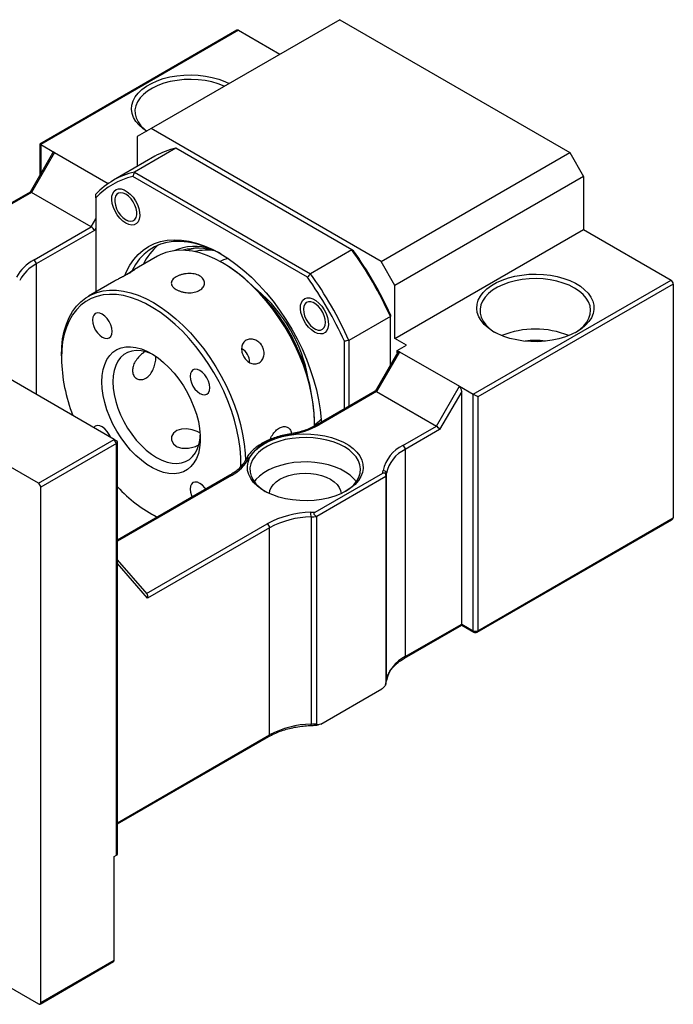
# Model space of a CAD drawing. Header units: millimetres. Extents: x 46 to 280, y 18 to 196.
# Tile 7 of 7: x 233 to 267, y 115 to 165. Entities that reach past the tile are written whole.
import ezdxf

# ---------------------------------------------------------------- set-up
doc = ezdxf.new("R2010")
doc.units = ezdxf.units.MM

msp = doc.modelspace()

# ---------------------------------------------------------------- linework, layer by layer
at = {"color": 7, "linetype": 'Continuous', "lineweight": 25}
for p, q in [((249.8172, 165.3632), (240.1534, 159.7844)), ((249.8172, 165.3632), (261.6023, 158.5598)), ((244.5484, 164.8266), (234.4478, 158.9956)), ((244.6318, 164.8184), (234.4966, 158.9675)), ((244.6318, 164.8184), (246.7526, 163.5941)), ((240.1534, 159.7844), (239.4463, 159.3761)), ((239.4463, 159.3761), (239.4463, 157.8456)), ((251.9385, 152.981), (240.1534, 159.7844)), ((234.4478, 158.9956), (234.4478, 157.3908)), ((234.4966, 158.9675), (235.2037, 158.5592)), ((235.1075, 158.5335), (233.952, 156.5321)), ((235.2037, 158.5592), (234.0252, 156.518)), ((235.2037, 158.5592), (237.9566, 156.97)), ((240.3453, 158.3645), (238.2239, 157.1399)), ((241.4189, 158.7817), (239.2976, 157.5571)), ((250.4374, 153.5755), (241.4189, 158.7817)), ((251.9385, 152.981), (261.6023, 158.5598)), ((261.6023, 158.5598), (262.3094, 157.3351)), ((239.2976, 157.5571), (248.3161, 152.3509)), ((238.2678, 143.8654), (214.9333, 157.3361)), ((248.1611, 152.1682), (239.2168, 157.3316)), ((262.3094, 157.3351), (252.6457, 151.7563)), ((262.3094, 157.3351), (262.3094, 154.6133)), ((233.9561, 156.5345), (232.2305, 155.5383)), ((234.0252, 156.518), (232.3138, 155.5301)), ((237.0893, 154.7491), (234.0252, 156.518)), ((237.325, 156.2391), (237.325, 151.425)), ((238.2899, 156.1876), (238.2899, 156.0991)), ((234.3787, 141.6202), (211.0442, 155.091)), ((238.8555, 155.1194), (238.9321, 155.0752)), ((234.1554, 153.0554), (237.0893, 154.7491)), ((237.256, 154.5732), (234.2732, 152.8513)), ((252.6457, 149.0345), (262.3094, 154.6133)), ((262.3094, 154.6133), (266.7878, 152.028)), ((242.5154, 153.5166), (242.469, 153.4612)), ((250.4374, 153.5755), (248.3161, 152.3509)), ((240.4738, 153.2427), (239.1772, 152.4942)), ((243.9254, 152.8442), (243.8076, 152.9122)), ((252.6457, 151.7563), (251.9385, 152.981)), ((238.2406, 151.9535), (236.9382, 151.2017)), ((256.6526, 146.1771), (266.7878, 152.028)), ((266.9056, 151.8239), (256.8883, 146.041)), ((266.9056, 151.8239), (266.9056, 139.8479)), ((252.6457, 149.0345), (252.6457, 151.7563)), ((247.9566, 150.6071), (247.9566, 150.5187)), ((252.4099, 150.1589), (250.2886, 148.9343)), ((252.4099, 147.6785), (252.4099, 150.1589)), ((248.5222, 149.539), (248.5988, 149.4947)), ((250.0529, 145.4168), (250.0529, 148.8914)), ((250.2886, 148.9343), (250.2886, 145.5529)), ((253.2349, 148.6943), (252.6457, 149.0345)), ((252.7851, 148.3284), (251.6297, 146.327)), ((252.8814, 148.3541), (251.7028, 146.3129)), ((252.7635, 148.4222), (253.2349, 148.6943)), ((252.7635, 148.4222), (252.8814, 148.3541)), ((252.7635, 148.2909), (252.7635, 148.4222)), ((252.8814, 148.3541), (255.9455, 146.5853)), ((235.5572, 148.1494), (235.5572, 148.0133)), ((251.6338, 146.3294), (248.6856, 144.6274)), ((251.7028, 146.3129), (248.7689, 144.6192)), ((251.7028, 146.3129), (254.767, 144.544)), ((254.767, 144.544), (255.9455, 146.5853)), ((256.0633, 146.3248), (254.9336, 144.3681)), ((255.9455, 146.5853), (256.6526, 146.1771)), ((256.0633, 134.4052), (256.0633, 146.3248)), ((256.6526, 134.065), (256.6526, 146.1771)), ((256.8883, 146.041), (256.8883, 134.065)), ((248.5209, 144.7477), (248.5209, 144.8837)), ((253.0556, 143.5561), (254.767, 144.544)), ((254.9336, 144.3681), (253.1735, 143.352)), ((234.3787, 141.6202), (238.2678, 143.8654)), ((238.3857, 143.6612), (238.2678, 143.8654)), ((238.3857, 143.7973), (238.2678, 143.8654)), ((238.3857, 143.6612), (234.4966, 141.4161)), ((238.3857, 122.5673), (238.3857, 143.6612)), ((238.4345, 122.6353), (238.4345, 143.7293)), ((253.1735, 143.352), (253.1735, 132.7369)), ((244.1825, 142.0279), (238.4345, 138.7096)), ((248.5606, 140.1447), (252.0167, 142.1399)), ((252.1742, 141.9587), (248.6387, 139.9177)), ((252.1742, 141.9587), (252.1742, 131.3437)), ((252.2056, 131.513), (252.2056, 142.128)), ((234.3787, 141.6202), (234.4966, 141.4161)), ((234.4966, 115.0146), (234.4966, 141.4161)), ((240.1527, 140.0529), (240.2705, 139.9849)), ((248.3455, 139.8996), (248.3455, 129.2846)), ((248.6387, 129.3027), (248.6387, 139.9177)), ((256.8538, 133.9887), (266.8366, 139.7517)), ((256.8883, 134.065), (266.9056, 139.8479)), ((246.2253, 139.3408), (239.9725, 135.7312)), ((246.2253, 128.7258), (246.2253, 139.3408)), ((239.9469, 135.9473), (238.4345, 137.6939)), ((253.139, 132.6606), (256.0633, 134.3488)), ((253.1735, 132.7369), (256.0633, 134.4052)), ((256.0633, 134.4052), (256.6526, 134.065)), ((256.0633, 134.3488), (256.6871, 133.9887)), ((252.1695, 131.314), (252.2048, 131.4994)), ((248.843, 129.2845), (251.97, 131.0896)), ((238.4345, 124.1719), (246.1907, 128.6495)), ((211.0442, 128.4173), (234.3787, 114.9466)), ((238.2678, 122.4992), (238.3857, 122.5673)), ((238.2678, 117.1917), (238.2678, 122.4992)), ((234.4621, 114.9383), (238.2333, 117.1154)), ((234.4966, 115.0146), (238.2678, 117.1917))]:
    msp.add_line(p, q, dxfattribs=at)
at = {"color": 8, "linetype": 'Continuous', "lineweight": 25}
for p, q in [((234.4966, 158.9675), (234.4966, 157.4754)), ((237.0893, 154.7491), (237.325, 155.1574)), ((237.325, 154.6928), (237.256, 154.5732)), ((234.2732, 152.8513), (234.2732, 146.1714)), ((244.2658, 142.0196), (238.4345, 138.6532)), ((239.9231, 135.9748), (246.1074, 139.545)), ((239.9725, 135.7312), (238.4345, 137.5074)), ((238.4345, 124.2283), (246.2253, 128.7258))]:
    msp.add_line(p, q, dxfattribs=at)
at = {"color": 7, "linetype": 'Continuous', "lineweight": 25, "flags": 128}
for points in [[(239.9206, 159.65), (239.7353, 159.7821), (239.536, 159.9616), (239.3765, 160.154), (239.2591, 160.3561), (239.1857, 160.5651), (239.1573, 160.7777), (239.1743, 160.9907), (239.2366, 161.2009), (239.3431, 161.405), (239.4923, 161.6001), (239.6819, 161.7831), (239.909, 161.9513), (240.1702, 162.102), (240.4615, 162.2332), (240.7785, 162.3426), (241.1164, 162.4287), (241.47, 162.4902), (241.8341, 162.5262), (242.2031, 162.536), (242.5714, 162.5196), (242.9334, 162.4772), (243.2836, 162.4095), (243.6167, 162.3174), (243.9277, 162.2023), (244.1566, 162.0954)], [(243.9102, 161.9532), (243.8877, 161.9633), (243.5867, 162.0804), (243.2621, 162.1744), (242.9194, 162.2436), (242.5642, 162.2869), (242.2023, 162.3037), (241.8397, 162.2936), (241.4822, 162.2569), (241.1359, 162.194), (240.8063, 162.1061), (240.4989, 161.9946), (240.2187, 161.8613), (239.9703, 161.7085), (239.7578, 161.5385), (239.5848, 161.3543), (239.4539, 161.1587), (239.3675, 160.9552), (239.3268, 160.7469), (239.3327, 160.5373), (239.3849, 160.3299), (239.4826, 160.1281), (239.6242, 159.9351), (239.8074, 159.7541), (239.9312, 159.6561)], [(238.8556, 154.9424), (238.7011, 155.0511), (238.5538, 155.1934), (238.4206, 155.3629), (238.3077, 155.5515), (238.2205, 155.7504), (238.1629, 155.9504), (238.1378, 156.142), (238.1462, 156.3164), (238.1878, 156.4654), (238.2606, 156.582), (238.3612, 156.6607), (238.485, 156.6979), (238.6261, 156.6918), (238.7779, 156.6427), (238.9334, 156.553), (239.0852, 156.4268), (239.2263, 156.2699), (239.35, 156.0899), (239.4507, 155.895), (239.5235, 155.6943), (239.5651, 155.4973), (239.5735, 155.3132), (239.5483, 155.1506), (239.4908, 155.0171), (239.4035, 154.9189), (239.2907, 154.8606), (239.1575, 154.8449), (239.0102, 154.8726), (238.8556, 154.9424)], [(238.3235, 155.8583), (238.3848, 155.6822), (238.4736, 155.5114), (238.5845, 155.3558), (238.7112, 155.2244), (238.8463, 155.1248), (238.9819, 155.0629), (239.1102, 155.0423), (239.2237, 155.0641), (239.3158, 155.127), (239.3812, 155.2275), (239.416, 155.3597), (239.4182, 155.5158), (239.3878, 155.6869), (239.3264, 155.8629), (239.2377, 156.0338), (239.1268, 156.1894), (239.0001, 156.3208), (238.865, 156.4203), (238.7293, 156.4822), (238.6011, 156.5029), (238.4876, 156.4811), (238.3955, 156.4182), (238.3301, 156.3177), (238.2953, 156.1855), (238.293, 156.0294), (238.3235, 155.8583)], [(238.8296, 152.2962), (238.8982, 152.4581), (239.0687, 152.7867), (239.2676, 153.0821), (239.4938, 153.3424), (239.7459, 153.5662), (240.0223, 153.7519), (240.3213, 153.8984), (240.641, 154.0049), (240.9796, 154.0707), (241.3348, 154.0953), (241.7046, 154.0787), (242.0866, 154.0209), (242.4784, 153.9223), (242.8778, 153.7835), (243.2821, 153.6054), (243.689, 153.389), (244.0958, 153.1356), (244.5001, 152.847), (244.8995, 152.5247), (245.2914, 152.1709), (245.6734, 151.7876), (246.0431, 151.3773), (246.3984, 150.9425), (246.7369, 150.4858), (247.0566, 150.0102), (247.3556, 149.5184), (247.632, 149.0136), (247.8841, 148.4989), (248.1103, 147.9773), (248.3092, 147.4523), (248.4797, 146.9269), (248.6206, 146.4044), (248.7311, 145.8881), (248.8106, 145.3811), (248.8584, 144.8865), (248.867, 144.7322)], [(243.7491, 153.3539), (243.6053, 153.4326), (243.2037, 153.6275), (242.8058, 153.7835), (242.4143, 153.8995), (242.0316, 153.9749), (241.6601, 154.0092), (241.3022, 154.0021), (240.9601, 153.9537), (240.636, 153.8643), (240.3319, 153.7345), (240.0499, 153.5651), (239.7915, 153.3571), (239.5586, 153.1119), (239.3525, 152.831), (239.1746, 152.5162), (239.1647, 152.4961)], [(248.5172, 144.5361), (248.5209, 144.7477), (248.5048, 145.2065), (248.4566, 145.6808), (248.3766, 146.1673), (248.2654, 146.6627), (248.1238, 147.1636), (247.9527, 147.6665), (247.7533, 148.1682), (247.5269, 148.665), (247.2751, 149.1537), (246.9996, 149.6309), (246.7022, 150.0933), (246.3852, 150.5378), (246.0505, 150.9613), (245.7004, 151.361), (245.3375, 151.7341), (244.964, 152.078), (244.5827, 152.3905), (244.1961, 152.6693), (243.8068, 152.9126), (243.4175, 153.1188), (243.0309, 153.2863), (242.6496, 153.4141), (242.2762, 153.5013), (241.9132, 153.5473), (241.5632, 153.5518), (241.2285, 153.5147), (240.9114, 153.4363), (240.6141, 153.3172), (240.4738, 153.2427)], [(244.1038, 153.1303), (243.859, 153.057), (243.6878, 152.9796)], [(261.9559, 149.3747), (261.6791, 149.2334), (261.3744, 149.1129), (261.0463, 149.015), (260.6999, 148.941), (260.3403, 148.8922), (259.9731, 148.8693), (259.6038, 148.8725), (259.238, 148.902), (258.8812, 148.9572), (258.5389, 149.0373), (258.2162, 149.141), (257.918, 149.2669), (257.6489, 149.413), (257.413, 149.577), (257.2137, 149.7565), (257.0542, 149.9489), (256.9368, 150.151), (256.8633, 150.36), (256.8349, 150.5726), (256.852, 150.7856), (256.9143, 150.9958), (257.0208, 151.1999), (257.17, 151.395), (257.3596, 151.578), (257.5867, 151.7462), (257.8479, 151.8969), (258.1392, 152.0281), (258.4562, 152.1375), (258.7941, 152.2236), (259.1477, 152.2851), (259.5118, 152.3211), (259.8808, 152.3309), (260.249, 152.3145), (260.611, 152.2721), (260.9612, 152.2044), (261.2944, 152.1123), (261.6054, 151.9972), (261.8896, 151.861), (262.1426, 151.7057), (262.3606, 151.5335), (262.5403, 151.3473), (262.6791, 151.1496), (262.7747, 150.9437), (262.8257, 150.7325), (262.8314, 150.5193), (262.7916, 150.3073), (262.7071, 150.0997), (262.579, 149.8997), (262.4092, 149.7103), (262.2005, 149.5344), (261.9559, 149.3747)], [(261.838, 151.6198), (261.5654, 151.7582), (261.2643, 151.8753), (260.9398, 151.9693), (260.5971, 152.0385), (260.2419, 152.0818), (259.88, 152.0986), (259.5173, 152.0885), (259.1599, 152.0518), (258.8135, 151.9889), (258.484, 151.901), (258.1765, 151.7895), (257.8963, 151.6562), (257.648, 151.5034), (257.4355, 151.3334), (257.2624, 151.1491), (257.1316, 150.9536), (257.0452, 150.7501), (257.0045, 150.5418), (257.0103, 150.3322), (257.0625, 150.1248), (257.1602, 149.923), (257.3019, 149.73), (257.4851, 149.549), (257.7069, 149.3831), (257.7735, 149.3408)], [(235.5572, 148.1494), (235.5733, 148.5896), (235.6215, 149.0083), (235.7015, 149.4024), (235.8127, 149.7695), (235.9543, 150.1068), (236.1254, 150.4123), (236.3248, 150.6836), (236.5512, 150.9191), (236.803, 151.117), (237.0785, 151.2761), (237.3759, 151.3953), (237.6929, 151.4737), (238.0276, 151.5108), (238.3777, 151.5063), (238.7406, 151.4603), (239.1141, 151.3731), (239.4954, 151.2453), (239.882, 151.0778), (240.2713, 150.8716), (240.6606, 150.6283), (241.0472, 150.3495), (241.4285, 150.037), (241.8019, 149.6931), (242.1649, 149.32), (242.5149, 148.9203), (242.8496, 148.4968), (243.1667, 148.0523), (243.464, 147.5899), (243.7395, 147.1127), (243.9913, 146.624), (244.2177, 146.1272), (244.4172, 145.6255), (244.5883, 145.1225), (244.7299, 144.6216), (244.8411, 144.1263), (244.921, 143.6398), (244.9692, 143.1655), (244.9848, 142.7888)], [(261.8956, 149.3408), (261.9012, 149.3443), (262.1321, 149.506), (262.3253, 149.6835), (262.4775, 149.8738), (262.5864, 150.0737), (262.6501, 150.28), (262.6675, 150.4894), (262.6385, 150.6983), (262.5634, 150.9034), (262.4435, 151.1012), (262.2807, 151.2886), (262.0778, 151.4624), (261.838, 151.6198)], [(244.7436, 142.4395), (244.7456, 142.4867), (244.7456, 142.9312), (244.7134, 143.3928), (244.6492, 143.8681), (244.5535, 144.3539), (244.4269, 144.8468), (244.2703, 145.3433), (244.0849, 145.8399), (243.8718, 146.3331), (243.6327, 146.8195), (243.3692, 147.2956), (243.0832, 147.7582), (242.7765, 148.204), (242.4515, 148.6298), (242.1104, 149.0326), (241.7555, 149.4098), (241.3894, 149.7585), (241.0147, 150.0763), (240.6339, 150.3611), (240.2497, 150.6108), (239.8648, 150.8236), (239.482, 150.9982), (239.1039, 151.1332), (238.7331, 151.2277), (238.3723, 151.281), (238.024, 151.2928), (237.6907, 151.263), (237.3746, 151.1918), (237.078, 151.0797), (236.8029, 150.9274), (236.5514, 150.7361), (236.3252, 150.5071), (236.1258, 150.242), (235.9546, 149.9427), (235.8129, 149.6112), (235.7016, 149.2499), (235.6216, 148.8613), (235.5734, 148.4481), (235.5572, 148.0133), (235.5572, 148.0133)], [(248.5223, 149.362), (248.3678, 149.4706), (248.2204, 149.613), (248.0872, 149.7824), (247.9744, 149.971), (247.8871, 150.17), (247.8296, 150.3699), (247.8045, 150.5616), (247.8129, 150.736), (247.8545, 150.8849), (247.9273, 151.0015), (248.0279, 151.0802), (248.1517, 151.1174), (248.2928, 151.1113), (248.4446, 151.0623), (248.6, 150.9726), (248.7518, 150.8463), (248.8929, 150.6895), (249.0167, 150.5094), (249.1173, 150.3145), (249.1901, 150.1139), (249.2317, 149.9169), (249.2401, 149.7328), (249.215, 149.5702), (249.1574, 149.4366), (249.0702, 149.3384), (248.9574, 149.2801), (248.8242, 149.2645), (248.6768, 149.2922), (248.5223, 149.362)], [(248.3305, 150.9174), (248.2087, 150.9168), (248.1051, 150.8742), (248.0258, 150.7918), (247.9754, 150.6747), (247.9567, 150.5294), (247.9709, 150.3646), (248.0171, 150.1898), (248.0927, 150.0151), (248.1933, 149.8507), (248.313, 149.7061), (248.4448, 149.5898), (248.5812, 149.5085), (248.7141, 149.4669), (248.8359, 149.4674), (248.9395, 149.5101), (249.0188, 149.5924), (249.0692, 149.7096), (249.0879, 149.8548), (249.0737, 150.0196), (249.0275, 150.1945), (248.9519, 150.3692), (248.8513, 150.5336), (248.7316, 150.6782), (248.5998, 150.7945), (248.4634, 150.8758), (248.3305, 150.9174)], [(238.1602, 149.3976), (238.1429, 149.559), (238.0923, 149.7294), (238.0118, 149.897), (237.9068, 150.0506), (237.7846, 150.1796), (237.6534, 150.2753), (237.5223, 150.3311), (237.4001, 150.3432), (237.2951, 150.3108), (237.2146, 150.2361), (237.1639, 150.1241), (237.1467, 149.9827), (237.1639, 149.8212), (237.2146, 149.6509), (237.2951, 149.4832), (237.4001, 149.3296), (237.5223, 149.2006), (237.6534, 149.1049), (237.7846, 149.0491), (237.9068, 149.0371), (238.0118, 149.0695), (238.0923, 149.1442), (238.1429, 149.2561), (238.1602, 149.3976)], [(237.6314, 146.8159), (237.6479, 147.1384), (237.697, 147.4377), (237.7781, 147.7099), (237.8902, 147.9515), (238.0318, 148.1593), (238.201, 148.3306), (238.3957, 148.4632), (238.6134, 148.5553), (238.8511, 148.6058), (239.1057, 148.6139), (239.3741, 148.5797), (239.6526, 148.5034), (239.9376, 148.3862), (240.2254, 148.2296), (240.5124, 148.0355), (240.7946, 147.8065), (241.0684, 147.5457), (241.3304, 147.2563), (241.577, 146.9422), (241.805, 146.6075), (242.0115, 146.2566), (242.1938, 145.8939), (242.3495, 145.5243), (242.4765, 145.1526), (242.5733, 144.7835), (242.6385, 144.422), (242.6713, 144.0727), (242.6713, 143.7402), (242.6385, 143.4288), (242.5733, 143.1425), (242.4765, 142.8852), (242.3495, 142.6602), (242.1938, 142.4703), (242.0115, 142.3181), (241.805, 142.2056), (241.577, 142.1342), (241.3304, 142.1048), (241.0684, 142.1179), (240.7946, 142.1732), (240.5124, 142.2701), (240.2254, 142.4073), (239.9376, 142.5829), (239.6526, 142.7948), (239.3741, 143.0401), (239.1057, 143.3157), (238.8511, 143.6179), (238.6134, 143.9428), (238.3957, 144.2862), (238.201, 144.6435), (238.0318, 145.0103), (237.8902, 145.3816), (237.7781, 145.7526), (237.697, 146.1184), (237.6479, 146.4744), (237.6314, 146.8159)], [(240.2994, 148.1831), (240.1664, 148.2459), (239.9004, 148.3432), (239.6423, 148.3993), (239.3957, 148.4135), (239.1643, 148.3856), (238.9514, 148.3159), (238.7602, 148.2055), (238.5935, 148.0559), (238.4536, 147.8695), (238.3426, 147.6488), (238.2622, 147.3972), (238.2134, 147.1182), (238.1971, 146.8159), (238.2134, 146.4948), (238.2622, 146.1596), (238.3426, 145.815), (238.4536, 145.4662), (238.5935, 145.1182), (238.7602, 144.7762), (238.9514, 144.445), (239.1643, 144.1296), (239.3957, 143.8345), (239.6423, 143.564), (239.9004, 143.322), (240.1664, 143.1122), (240.4363, 142.9376), (240.7062, 142.8006), (240.9721, 142.7033), (241.2303, 142.6472), (241.4769, 142.633), (241.7083, 142.661), (241.9211, 142.7307), (242.1123, 142.8411), (242.2791, 142.9906), (242.419, 143.177), (242.5299, 143.3977), (242.6104, 143.6494), (242.6591, 143.9284), (242.6712, 144.0746)], [(243.1602, 146.5111), (243.1429, 146.6726), (243.0923, 146.8429), (243.0118, 147.0106), (242.9068, 147.1642), (242.7846, 147.2932), (242.6534, 147.3889), (242.5223, 147.4446), (242.4001, 147.4567), (242.2951, 147.4243), (242.2146, 147.3496), (242.1639, 147.2377), (242.1467, 147.0962), (242.1639, 146.9348), (242.2146, 146.7644), (242.2951, 146.5967), (242.4001, 146.4432), (242.5223, 146.3141), (242.6534, 146.2185), (242.7846, 146.1627), (242.9068, 146.1506), (243.0118, 146.183), (243.0923, 146.2577), (243.1429, 146.3696), (243.1602, 146.5111)], [(238.0866, 143.97), (238.0118, 144.1232), (237.9068, 144.2768), (237.7846, 144.4058), (237.6534, 144.5015), (237.5223, 144.5573), (237.4001, 144.5694), (237.2951, 144.537), (237.2203, 144.4701)], [(242.648, 144.1988), (242.5146, 144.2729), (242.2648, 144.3587), (241.9871, 144.4054), (241.7073, 144.3959), (241.4655, 144.3197), (241.2937, 144.186), (241.2023, 144.0128), (241.1994, 143.819), (241.2921, 143.6362), (241.438, 143.5158), (241.438, 143.5158)], [(250.1472, 141.224), (249.8677, 141.0817), (249.5596, 140.9608), (249.2277, 140.8632), (248.8771, 140.7903), (248.5135, 140.7434), (248.1426, 140.7232), (247.7703, 140.7299), (247.4023, 140.7636), (247.0445, 140.8236), (246.7026, 140.909), (246.3819, 141.0185), (246.0876, 141.1503), (245.8241, 141.3024), (245.5958, 141.4723), (245.4061, 141.6575), (245.2582, 141.8548), (245.1542, 142.0614), (245.096, 142.2738), (245.0843, 142.4888), (245.1193, 142.7029), (245.2006, 142.9128), (245.3268, 143.1151), (245.4959, 143.3068), (245.7053, 143.4846), (245.9517, 143.646), (246.2312, 143.7882), (246.5393, 143.9091), (246.8713, 144.0067), (247.2218, 144.0796), (247.5854, 144.1265), (247.9563, 144.1467), (248.3286, 144.14), (248.6966, 144.1063), (249.0544, 144.0463), (249.3963, 143.9609), (249.717, 143.8514), (250.0113, 143.7196), (250.2748, 143.5675), (250.5031, 143.3976), (250.6928, 143.2125), (250.8407, 143.0151), (250.9447, 142.8086), (251.003, 142.5961), (251.0147, 142.3812), (250.9796, 142.1671), (250.8983, 141.9572), (250.7721, 141.7548), (250.603, 141.5632), (250.3936, 141.3853), (250.1472, 141.224)], [(250.0529, 143.4827), (249.7803, 143.6211), (249.4792, 143.7382), (249.1547, 143.8322), (248.812, 143.9014), (248.4568, 143.9448), (248.0949, 143.9615), (247.7322, 143.9515), (247.3748, 143.9147), (247.0284, 143.8518), (246.6988, 143.7639), (246.3914, 143.6524), (246.1112, 143.5191), (245.8629, 143.3663), (245.6504, 143.1963), (245.4773, 143.0121), (245.3465, 142.8166), (245.26, 142.613), (245.2194, 142.4047), (245.2252, 142.1951), (245.2774, 141.9877), (245.3751, 141.7859), (245.5167, 141.5929), (245.7, 141.4119), (245.9217, 141.246), (245.9996, 141.1969)], [(250.0993, 141.1969), (250.1161, 141.2072), (250.347, 141.3689), (250.5402, 141.5464), (250.6924, 141.7367), (250.8013, 141.9366), (250.865, 142.143), (250.8824, 142.3523), (250.8534, 142.5612), (250.7783, 142.7663), (250.6583, 142.9641), (250.4956, 143.1515), (250.2927, 143.3253), (250.0529, 143.4827)], [(250.6671, 141.7001), (250.5402, 141.8538), (250.347, 142.0312), (250.1161, 142.193), (249.8513, 142.3364), (249.5569, 142.459), (249.2377, 142.5589), (248.899, 142.6344), (248.5464, 142.6844), (248.1856, 142.7078), (247.8226, 142.7045), (247.4633, 142.6743), (247.1137, 142.6179), (246.7794, 142.5362), (246.4659, 142.4304), (246.1785, 142.3024), (245.9217, 142.1542), (245.7, 141.9882), (245.5167, 141.8073), (245.4319, 141.7001)], [(246.2163, 141.0884), (246.2387, 141.2396), (246.3059, 141.4011), (246.4159, 141.5546), (246.5663, 141.6962), (246.7531, 141.8224), (246.9718, 141.9303), (247.2171, 142.0171), (247.4829, 142.0806), (247.7627, 142.1194), (248.0495, 142.1324), (248.3363, 142.1194), (248.616, 142.0806), (248.8818, 142.0171), (249.1271, 141.9303), (249.3458, 141.8224), (249.5327, 141.6962), (249.683, 141.5546), (249.7931, 141.4011), (249.8602, 141.2396), (249.8826, 141.0884)], [(242.9584, 141.3212), (242.9068, 141.3904), (242.7846, 141.5194), (242.6534, 141.615), (242.5223, 141.6708), (242.4001, 141.6829), (242.2951, 141.6505), (242.2146, 141.5758), (242.1639, 141.4639), (242.1467, 141.3224), (242.1639, 141.161), (242.2146, 140.9906), (242.2486, 140.9115)], [(240.4608, 139.8794), (240.2713, 139.9844), (240.2705, 139.9849)], [(256.0633, 134.3488), (256.0633, 134.3488), (256.0633, 134.3525), (256.0633, 134.3635), (256.0633, 134.3813), (256.0633, 134.4052)]]:
    msp.add_lwpolyline(points, dxfattribs=at)
at = {"color": 8, "linetype": 'Continuous', "lineweight": 25, "flags": 128}
msp.add_lwpolyline([(247.2126, 144.1309), (247.2143, 144.131), (247.222, 144.1276), (247.2305, 144.1179), (247.2393, 144.1025)], dxfattribs=at)
at = {"color": 7, "linetype": 'Continuous', "lineweight": 25}
for centre, radius, start, end in [((244.583, 164.7502), 0.0838, 54.38197, 114.30731), ((242.2525, 155.0465), 3.8271, 102.58114, 119.89114), ((240.1192, 153.8568), 3.7905, 102.51957, 137.49118), ((240.0547, 153.6965), 3.7304, 102.9791, 137.03165), ((242.2916, 151.6417), 2.8049, 128.89181, 155.07588), ((242.3938, 150.9777), 2.7677, 72.46112, 112.78853), ((242.5532, 150.7401), 2.9159, 72.13552, 105.23087), ((242.9878, 150.9949), 2.5642, 80.06986, 103.96423), ((234.8649, 142.307), 19.2219, 24.10992, 35.89008), ((235.1425, 142.4672), 18.9412, 24.26781, 35.73219), ((235.1654, 151.1365), 2.1685, 117.75954, 151.46564), ((235.2351, 151.0238), 2.0652, 117.75959, 151.4656), ((234.0174, 152.8396), 0.2561, 2.60539, 57.39455), ((238.5656, 144.4434), 9.965, 2.53286, 57.46176), ((232.7435, 141.0823), 19.2219, 24.10992, 35.89008), ((232.7855, 141.1066), 18.9412, 24.26781, 35.73219), ((266.6498, 151.8122), 0.2561, 2.60547, 57.3946), ((240.5099, 145.5658), 7.8282, 10.50087, 49.49375), ((259.8346, 145.0242), 4.4952, 67.5536, 112.44639), ((259.8346, 145.8114), 3.1245, 80.50622, 99.49381), ((244.4207, 147.8239), 0.7789, 359.03081, 60.79453), ((244.1794, 148.2128), 8.6245, 181.32562, 201.19513), ((247.6236, 146.018), 1.6686, 302.46617, 317.70424), ((246.577, 148.5854), 4.5316, 278.40307, 298.92672), ((238.3598, 143.7293), 0.0728, 290.78322, 69.21678), ((247.4329, 141.367), 2.7423, 94.04965, 145.94497), ((253.8481, 141.885), 1.8495, 115.37174, 167.95596), ((253.9282, 141.7605), 1.7614, 115.37167, 167.95601), ((252.9176, 143.3403), 0.2561, 2.60567, 57.3944), ((243.2559, 143.9385), 2.1685, 297.75953, 331.46567), ((250.6771, 142.4393), 1.3726, 347.40102, 352.95365), ((252.0456, 142.11), 0.161, 6.41871, 92.2083), ((250.7799, 142.3045), 1.4365, 346.07328, 352.94404), ((243.9273, 146.5418), 7.5035, 222.94216, 242.54472), ((248.4424, 135.2019), 4.9309, 91.26364, 118.26393), ((248.449, 135.2046), 4.6961, 91.26358, 118.264), ((248.0519, 146.9873), 6.8615, 272.35297, 274.2514), ((246.0738, 139.9), 2.2717, 359.98937, 5.85244), ((248.0528, 147.026), 7.1324, 272.35142, 274.71173), ((245.9694, 139.3292), 0.2561, 2.60567, 57.3944), ((256.7704, 134.2925), 0.2562, 242.60982, 297.39018), ((256.7704, 134.1331), 0.1667, 240.00269, 299.99731), ((253.9282, 131.1454), 1.7614, 115.37167, 167.95601), ((250.7799, 131.6894), 1.4365, 346.07328, 352.94404), ((248.449, 124.5896), 4.6961, 91.26358, 118.264), ((248.0528, 136.4109), 7.1324, 272.35142, 274.71173), ((238.3511, 122.6436), 0.0838, 294.37371, 354.30704), ((238.1834, 117.184), 0.0848, 306.06059, 5.25185), ((234.4247, 115.003), 0.0728, 230.79727, 9.21348)]:
    msp.add_arc(centre, radius, start, end, dxfattribs=at)
at = {"color": 8, "linetype": 'Continuous', "lineweight": 25}
for centre, radius, start, end in [((242.8514, 151.5454), 2.1597, 102.18624, 112.6806), ((240.3226, 145.4577), 7.9427, 20.68595, 39.30867), ((248.7201, 144.551), 0.0839, 54.3878, 114.24667), ((245.1288, 142.7694), 0.1371, 76.46403, 149.03044), ((244.217, 141.9515), 0.0838, 54.3827, 114.30687), ((256.7343, 134.056), 0.0822, 173.70242, 234.98653), ((256.8066, 134.056), 0.0822, 305.01489, 6.29755), ((253.0898, 132.7288), 0.084, 306.14678, 5.58084), ((248.1121, 129.2656), 0.2341, 347.27044, 4.64548), ((246.1384, 128.7191), 0.0871, 306.91143, 4.401)]:
    msp.add_arc(centre, radius, start, end, dxfattribs=at)
at = {"color": 7, "linetype": 'Continuous', "lineweight": 25}
for centre, major_axis, ratio, start_param, end_param in [((234.6144, 158.8994), (0.1667, -0.0962), 0.0000704, 2.3562351, 3.1416333), ((235.2037, 158.3668), (-0.0542, 0.2022), 0.5176381, 5.8056036, 6.7608819), ((234.074, 156.4101), (-0.1216, 0.1216), 0.3178882, 5.4128877, 6.1982046), ((237.1381, 154.6412), (-0.1216, 0.1216), 0.3178882, 3.8420914, 5.4128877), ((252.8814, 148.1617), (-0.0542, 0.2022), 0.5176381, 5.8056036, 6.7608819), ((251.7517, 146.205), (-0.1216, 0.1216), 0.3178882, 5.4128877, 6.1982046), ((255.9455, 146.3928), (-0.0542, 0.2022), 0.5176381, 4.2348073, 5.8056036), ((256.7704, 146.109), (0.1667, -0.0962), 0.0000704, 0.7854388, 2.3562351), ((254.8158, 144.4361), (-0.1216, 0.1216), 0.3178882, 3.8420914, 5.4128877), ((266.6699, 139.8479), (0.2357, 0), 0.5773815, 5.4977059, 6.2831853), ((239.8547, 135.7992), (0.031, 0.1841), 0.7061246, 4.4550473, 5.7552101)]:
    msp.add_ellipse(centre, major_axis=major_axis, ratio=ratio, start_param=start_param, end_param=end_param, dxfattribs=at)
for points in [[(239.2976, 157.5571), (239.2706, 157.482), (239.2437, 157.4068), (239.2168, 157.3316)], [(237.325, 156.2391), (237.325, 156.2988), (237.325, 156.3584), (237.325, 156.418)], [(250.5181, 153.5288), (250.4913, 153.5444), (250.4644, 153.5599), (250.4374, 153.5755)], [(248.3161, 152.3509), (248.2645, 152.2899), (248.2128, 152.229), (248.1611, 152.1682)], [(252.4099, 150.2521), (252.4099, 150.2211), (252.4099, 150.19), (252.4099, 150.1589)], [(250.2886, 148.9343), (250.21, 148.9201), (250.1315, 148.9058), (250.0529, 148.8914)]]:
    msp.add_open_spline(points, degree=3, dxfattribs=at)
for points, knots in [([(239.0558, 152.3856), (238.9989, 152.3536), (238.8851, 152.2897), (238.6815, 152.1843), (238.4857, 152.0846), (238.3279, 152.003), (238.2657, 151.967), (238.241, 151.9528)], [0, 0, 0, 0, 0.214219, 0.4284107, 0.6432771, 0.8585879, 1, 1, 1, 1]), ([(238.7187, 152.204), (238.771, 152.2378), (238.8865, 152.3123), (239.0491, 152.4173), (239.1863, 152.501), (239.273, 152.5465), (239.2995, 152.5501), (239.2604, 152.514), (239.1719, 152.454), (239.0887, 152.405), (239.0558, 152.3856)], [0, 0, 0, 0, 0.1106107, 0.2445577, 0.3782596, 0.5113807, 0.6444874, 0.7781658, 0.9121192, 1, 1, 1, 1]), ([(242.6401, 152.2391), (242.6798, 152.2162), (242.715, 152.1908), (242.7766, 152.1354), (242.8032, 152.105), (242.8458, 152.0414), (242.8618, 152.0084), (242.8835, 151.9402), (242.8891, 151.9048), (242.889, 151.835), (242.8837, 151.8004), (242.8619, 151.7317), (242.8457, 151.6983), (242.8033, 151.6351), (242.777, 151.6049), (242.7148, 151.5489), (242.6796, 151.5236), (242.6012, 151.4783), (242.5574, 151.4581), (242.465, 151.4247), (242.4161, 151.4112), (242.3132, 151.3907), (242.2592, 151.3838), (242.1507, 151.3766), (242.0954, 151.3763), (241.9833, 151.3822), (241.9282, 151.3882), (241.8196, 151.406), (241.7656, 151.4179), (241.6627, 151.4466), (241.6138, 151.4632), (241.5213, 151.5011), (241.4775, 151.5224), (241.399, 151.5677), (241.3637, 151.5918), (241.3015, 151.6433), (241.2751, 151.6702), (241.2327, 151.7252), (241.2163, 151.7537), (241.1945, 151.8115), (241.1891, 151.8405), (241.189, 151.8986), (241.1945, 151.9282), (241.2161, 151.9857), (241.2321, 152.0138), (241.2746, 152.0691), (241.3011, 152.0962), (241.3626, 152.1472), (241.3978, 152.1714), (241.4772, 152.2173), (241.5201, 152.2382), (241.6122, 152.2761), (241.662, 152.2931), (241.7649, 152.3219), (241.8178, 152.3336), (241.9268, 152.3516), (241.983, 152.3577), (242.0938, 152.3635), (242.1489, 152.3634), (242.2586, 152.3563), (242.3121, 152.3494), (242.4656, 152.3189), (242.5606, 152.285), (242.6401, 152.2391)], [0, 0, 0, 0, 0.03125, 0.03125, 0.0625, 0.0625, 0.09375, 0.09375, 0.125, 0.125, 0.15625, 0.15625, 0.1875, 0.1875, 0.21875, 0.21875, 0.25, 0.25, 0.28125, 0.28125, 0.3125, 0.3125, 0.34375, 0.34375, 0.375, 0.375, 0.40625, 0.40625, 0.4375, 0.4375, 0.46875, 0.46875, 0.5, 0.5, 0.53125, 0.53125, 0.5625, 0.5625, 0.59375, 0.59375, 0.625, 0.625, 0.65625, 0.65625, 0.6875, 0.6875, 0.71875, 0.71875, 0.75, 0.75, 0.78125, 0.78125, 0.8125, 0.8125, 0.84375, 0.84375, 0.875, 0.875, 0.90625, 0.90625, 0.9375, 0.9375, 1, 1, 1, 1]), ([(245.689, 147.7865), (245.6578, 147.7685), (245.6253, 147.7546), (245.5573, 147.735), (245.5216, 147.7292), (245.4493, 147.7261), (245.413, 147.7288), (245.3396, 147.7423), (245.3024, 147.7533), (245.1943, 147.7974), (245.1242, 147.8427), (245.0001, 147.9563), (244.9447, 148.0257), (244.8794, 148.1387), (244.8601, 148.1786), (244.8286, 148.2591), (244.8161, 148.2999), (244.7978, 148.3826), (244.7921, 148.4243), (244.7881, 148.5054), (244.7896, 148.5452), (244.8003, 148.6232), (244.8092, 148.6602), (244.8341, 148.7303), (244.8503, 148.7638), (244.8891, 148.8248), (244.9115, 148.8524), (244.9626, 148.9016), (244.9914, 148.9233), (245.0837, 148.9766), (245.1554, 148.9978), (245.3052, 149.0076), (245.3847, 148.9963), (245.4993, 148.9561), (245.5374, 148.9386), (245.6099, 148.8968), (245.6445, 148.8726), (245.7101, 148.8173), (245.741, 148.7862), (245.7965, 148.7199), (245.8214, 148.6843), (245.8655, 148.608), (245.884, 148.5685), (245.9138, 148.4873), (245.9254, 148.4451), (245.9406, 148.3606), (245.9443, 148.3186), (245.9444, 148.2349), (245.9406, 148.1931), (245.9183, 148.0737), (245.8885, 147.999), (245.8053, 147.8741), (245.7513, 147.8224), (245.689, 147.7865)], [0, 0, 0, 0, 0.03125, 0.03125, 0.0625, 0.0625, 0.09375, 0.09375, 0.125, 0.125, 0.1875, 0.1875, 0.25, 0.25, 0.28125, 0.28125, 0.3125, 0.3125, 0.34375, 0.34375, 0.375, 0.375, 0.40625, 0.40625, 0.4375, 0.4375, 0.46875, 0.46875, 0.5, 0.5, 0.5625, 0.5625, 0.625, 0.625, 0.65625, 0.65625, 0.6875, 0.6875, 0.71875, 0.71875, 0.75, 0.75, 0.78125, 0.78125, 0.8125, 0.8125, 0.84375, 0.84375, 0.875, 0.875, 0.9375, 0.9375, 1, 1, 1, 1]), ([(239.8335, 148.3519), (239.7915, 148.3254), (239.6828, 148.2569), (239.5036, 148.0829), (239.332, 147.8553), (239.2187, 147.6133), (239.2051, 147.4629), (239.1988, 147.3942)], [0, 0, 0, 0, 0.1373963, 0.3549164, 0.5789458, 0.8077386, 1, 1, 1, 1]), ([(239.1988, 147.3942), (239.207, 147.3204), (239.2233, 147.1727), (239.3477, 147.0114), (239.5247, 146.9214), (239.7355, 146.9237), (239.9434, 147.0229), (240.1225, 147.2034), (240.2632, 147.4441), (240.3568, 147.7165), (240.402, 147.9518), (240.3965, 148.0645), (240.3947, 148.1018)], [0, 0, 0, 0, 0.1038513, 0.2076189, 0.3135828, 0.4213585, 0.5266461, 0.6289821, 0.7325153, 0.8394628, 0.9468488, 1, 1, 1, 1]), ([(246.2576, 143.8649), (246.2608, 143.8751), (246.2921, 143.9743), (246.4016, 144.1528), (246.5774, 144.3597), (246.782, 144.4921), (246.9859, 144.5364), (247.1647, 144.4885), (247.3004, 144.3609), (247.3324, 144.2236), (247.3481, 144.1559)], [0, 0, 0, 0, 0.0162768, 0.1574943, 0.2991987, 0.4401269, 0.5802245, 0.720734, 0.8622508, 1, 1, 1, 1]), ([(248.6856, 144.6274), (248.6404, 144.6022), (248.5089, 144.5289), (248.2695, 144.4192), (247.9621, 144.306), (247.6392, 144.2143), (247.3856, 144.1599), (247.2434, 144.1361), (247.2126, 144.1309)], [0, 0, 0, 0, 0.11035279, 0.32125487, 0.53244592, 0.743891, 0.94458041, 1, 1, 1, 1]), ([(247.2126, 144.1309), (247.152, 144.1204), (246.9765, 144.09), (246.6955, 144.0219), (246.3786, 143.9203), (246.0827, 143.7971), (245.8113, 143.6541), (245.5683, 143.4925), (245.357, 143.3139), (245.1811, 143.1204), (245.072, 142.9595), (245.0234, 142.8638), (245.011, 142.8394)], [0, 0, 0, 0, 0.0592926, 0.1716434, 0.2841823, 0.3969205, 0.5098808, 0.6230453, 0.7362993, 0.8493254, 0.9616564, 1, 1, 1, 1]), ([(241.438, 143.5158), (241.5106, 143.4833), (241.6558, 143.4184), (241.9333, 143.4019), (242.2166, 143.4421), (242.4447, 143.5096), (242.5445, 143.5652), (242.5737, 143.5815)], [0, 0, 0, 0, 0.2228409, 0.445502, 0.672876, 0.9041377, 1, 1, 1, 1]), ([(245.011, 142.8394), (244.9942, 142.807), (244.9444, 142.7107), (244.8326, 142.5537), (244.6638, 142.3732), (244.4635, 142.2068), (244.2959, 142.0942), (244.1994, 142.0377), (244.1825, 142.0279)], [0, 0, 0, 0, 0.1101611, 0.3275168, 0.5427405, 0.7563073, 0.9574536, 1, 1, 1, 1]), ([(252.0167, 142.1399), (252.0371, 142.1517), (252.0597, 142.1607), (252.0968, 142.1597), (252.1097, 142.1566), (252.1333, 142.1428), (252.1436, 142.1323), (252.1673, 142.0958), (252.1738, 142.067), (252.1791, 142.0122), (252.1778, 141.985), (252.1742, 141.9587)], [0, 0, 0, 0, 0.25, 0.25, 0.375, 0.375, 0.5, 0.5, 0.75, 0.75, 1, 1, 1, 1]), ([(248.6387, 139.9177), (248.6142, 139.9278), (248.5904, 139.94), (248.5454, 139.972), (248.5236, 139.9921), (248.5037, 140.0307), (248.4997, 140.0451), (248.4996, 140.0723), (248.5032, 140.0851), (248.521, 140.118), (248.5401, 140.1329), (248.5606, 140.1447)], [0, 0, 0, 0, 0.25, 0.25, 0.5, 0.5, 0.625, 0.625, 0.75, 0.75, 1, 1, 1, 1]), ([(252.2048, 131.4994), (252.2098, 131.5321), (252.225, 131.6315), (252.2798, 131.7965), (252.3838, 131.9915), (252.526, 132.1793), (252.7044, 132.3572), (252.9077, 132.5193), (253.0646, 132.6152), (253.139, 132.6606)], [0, 0, 0, 0, 0.0788878, 0.2398562, 0.398652, 0.5547095, 0.7088793, 0.86205, 1, 1, 1, 1]), ([(252.1742, 131.3437), (252.1742, 131.3313), (252.1717, 131.3173), (252.1626, 131.2892), (252.1562, 131.2754), (252.1338, 131.2353), (252.1151, 131.2112), (252.0559, 131.1468), (252.0125, 131.1142), (251.97, 131.0896)], [0, 0, 0, 0, 0.125, 0.125, 0.25, 0.25, 0.5, 0.5, 1, 1, 1, 1]), ([(246.1907, 128.6495), (246.2359, 128.6747), (246.3675, 128.7481), (246.6068, 128.8577), (246.9143, 128.9709), (247.2428, 129.0644), (247.5879, 129.1372), (247.9393, 129.1872), (248.1924, 129.2075), (248.3244, 129.2133), (248.3405, 129.214)], [0, 0, 0, 0, 0.07903549, 0.23008466, 0.38133978, 0.53277734, 0.68439512, 0.83616516, 0.98010617, 1, 1, 1, 1]), ([(248.3405, 129.214), (248.4127, 129.2173), (248.5416, 129.2233), (248.669, 129.2364), (248.7251, 129.2422)], [0, 0, 0, 0, 0.5596101, 1, 1, 1, 1]), ([(248.843, 129.2845), (248.8003, 129.2598), (248.757, 129.2424), (248.6977, 129.2384), (248.679, 129.241), (248.6568, 129.2552), (248.6504, 129.2618), (248.6413, 129.2791), (248.6387, 129.2902), (248.6387, 129.3027)], [0, 0, 0, 0, 0.5, 0.5, 0.75, 0.75, 0.875, 0.875, 1, 1, 1, 1])]:
    msp.add_open_spline(points, degree=3, knots=knots, dxfattribs=at)

doc.saveas('drawing.dxf')
